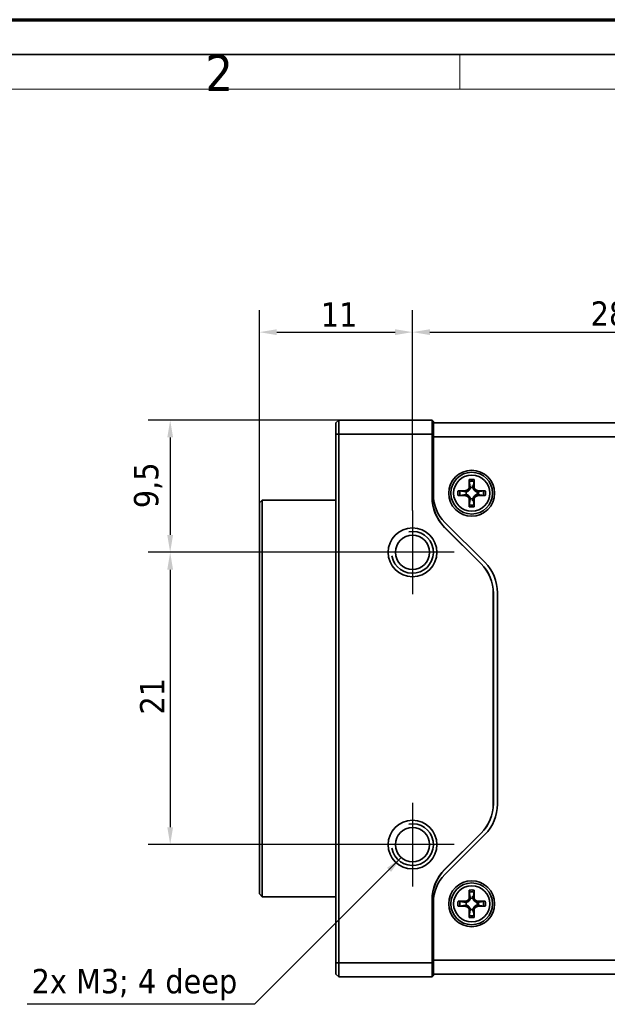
# Model space of a CAD drawing. Header units: millimetres. Extents: x 0 to 297, y 0 to 210.
# Tile 5 of 27: x 43 to 85, y 139 to 210. Entities that reach past the tile are written whole.
import ezdxf

# ---------------------------------------------------------------- set-up
doc = ezdxf.new("R2010")
doc.units = ezdxf.units.MM
doc.header["$LTSCALE"] = 0.5
for name, color, linetype, lineweight in [('Bemaßung (ISO)', 7, 'Continuous', 25), ('Mittelpunktmarkierung (ISO)', 7, 'Continuous', 25), ('Rahmen (ISO)', 7, 'Continuous', 70), ('Sichtbar (ISO)', 7, 'Continuous', 35), ('Sichtbar schmal (ISO)', 7, 'Continuous', 35), ('Symbol (ISO)', 7, 'Continuous', 25)]:
    doc.layers.add(name, color=color, linetype=linetype, lineweight=lineweight)
doc.styles.add('Bezeichnungstext (ISO)', font='tahoma.ttf')
doc.styles.add('Notiztext (ISO)', font='tahoma.ttf')
doc.dimstyles.new('Standard (ISO)', dxfattribs={"dimscale": 0.5, "dimtxt": 3.5, "dimasz": 2.5, "dimexe": 3.175, "dimexo": 0, "dimgap": 0.762, "dimtad": 1, "dimtoh": 1, "dimrnd": 1e-08, "dimtxsty": 'Notiztext (ISO)', "dimcen": 0.09, "dimdle": 10, "dimclrd": 256, "dimclre": 256, "dimclrt": 256, "dimazin": 2, "dimtfac": 0.514286, "dimtdec": 3, "dimtmove": 0, "dimatfit": 3, "dimfxl": 1, "dimtolj": 1, "dimlwd": -1, "dimlwe": -1, "dimarcsym": 0})
doc.dimstyles.new('Standard (ISO)$7', dxfattribs={"dimscale": 0.5, "dimtxt": 3.5, "dimasz": 2.5, "dimexe": 3.175, "dimexo": 0, "dimgap": 0.762, "dimtad": 1, "dimtoh": 1, "dimrnd": 1e-08, "dimtxsty": 'Notiztext (ISO)', "dimcen": 0.09, "dimdle": 10, "dimclrd": 256, "dimclre": 256, "dimclrt": 256, "dimazin": 2, "dimtfac": 0.514286, "dimtdec": 3, "dimtmove": 0, "dimatfit": 3, "dimfxl": 1, "dimtolj": 1, "dimlwd": -1, "dimlwe": -1, "dimarcsym": 0})

# ---------------------------------------------------------------- blocks, each defined once
blk = doc.blocks.new('Ränder Basler-A2')
at = {"layer": 'Rahmen (ISO)'}
blk.add_line((0, 420), (594, 420), dxfattribs=at)
at = {"layer": 'Rahmen (ISO)', "color": 7, "linetype": 'Continuous', "lineweight": 35}
blk.add_line((589, 415), (5, 415), dxfattribs=at)
at = {"layer": 'Rahmen (ISO)', "color": 7, "linetype": 'Continuous', "lineweight": 18}
for p, q in [((149.25, 410), (149.25, 415)), ((584, 410), (10, 410))]:
    blk.add_line(p, q, dxfattribs=at)
at = {"layer": 'Rahmen (ISO)', "insert": (112.69, 412.38), "char_height": 5.25, "attachment_point": 4, "style": 'Bezeichnungstext (ISO)'}
blk.add_mtext('\\fTahoma|b0|i0;2', dxfattribs=at)
blk = doc.blocks.new('*D19')
at = {"layer": 'Bemaßung (ISO)', "transparency": 16777216}
for p, q in [((65.918, 181.234), (52.225, 181.234)), ((53.812, 179.984), (53.812, 172.984)), ((68.218, 171.734), (52.225, 171.734))]:
    blk.add_line(p, q, dxfattribs=at)
for points in [[(53.604, 179.984), (54.02, 179.984), (53.812, 181.234)], [(53.604, 172.984), (54.02, 172.984), (53.812, 171.734)]]:
    blk.add_solid(points, dxfattribs=at)
at = {"layer": 'Defpoints', "color": 0, "transparency": 16777216}
for p in [(65.918, 181.234), (53.812, 171.734), (68.218, 171.734)]:
    blk.add_point(p, dxfattribs=at)
at = {"layer": 'Bemaßung (ISO)', "transparency": 16777216, "insert": (51.211, 174.908), "char_height": 1.75, "attachment_point": 1, "rotation": 90, "style": 'Notiztext (ISO)'}
blk.add_mtext('\\A1;9,5', dxfattribs=at)
blk = doc.blocks.new('*D20')
at = {"layer": 'Bemaßung (ISO)', "transparency": 16777216}
for p, q in [((68.218, 171.734), (52.225, 171.734)), ((53.812, 170.484), (53.812, 151.984)), ((68.218, 150.734), (52.225, 150.734))]:
    blk.add_line(p, q, dxfattribs=at)
for points in [[(53.604, 170.484), (54.02, 170.484), (53.812, 171.734)], [(53.604, 151.984), (54.02, 151.984), (53.812, 150.734)]]:
    blk.add_solid(points, dxfattribs=at)
at = {"layer": 'Defpoints', "color": 0, "transparency": 16777216}
for p in [(68.218, 171.734), (53.812, 150.734), (68.218, 150.734)]:
    blk.add_point(p, dxfattribs=at)
at = {"layer": 'Bemaßung (ISO)', "transparency": 16777216, "insert": (51.645, 160.082), "char_height": 1.75, "attachment_point": 1, "rotation": 90, "style": 'Notiztext (ISO)'}
blk.add_mtext('\\A1;21', dxfattribs=at)
blk = doc.blocks.new('*D21')
at = {"layer": 'Bemaßung (ISO)', "transparency": 16777216}
for p, q in [((71.218, 174.734), (71.218, 189.14)), ((99.218, 164.234), (99.218, 189.14)), ((72.468, 187.552), (97.968, 187.552))]:
    blk.add_line(p, q, dxfattribs=at)
for points in [[(72.468, 187.761), (72.468, 187.344), (71.218, 187.552)], [(97.968, 187.761), (97.968, 187.344), (99.218, 187.552)]]:
    blk.add_solid(points, dxfattribs=at)
at = {"layer": 'Defpoints', "color": 0, "transparency": 16777216}
for p in [(99.218, 187.552), (71.218, 174.734), (99.218, 164.234)]:
    blk.add_point(p, dxfattribs=at)
at = {"layer": 'Bemaßung (ISO)', "transparency": 16777216, "insert": (84.012, 189.763), "char_height": 1.75, "attachment_point": 1, "style": 'Notiztext (ISO)'}
blk.add_mtext('\\A1;28', dxfattribs=at)
blk = doc.blocks.new('*D22')
at = {"layer": 'Bemaßung (ISO)', "transparency": 16777216}
for p, q in [((60.218, 175.279), (60.218, 189.14)), ((71.218, 174.734), (71.218, 189.14)), ((61.468, 187.552), (69.968, 187.552))]:
    blk.add_line(p, q, dxfattribs=at)
for points in [[(61.468, 187.761), (61.468, 187.344), (60.218, 187.552)], [(69.968, 187.761), (69.968, 187.344), (71.218, 187.552)]]:
    blk.add_solid(points, dxfattribs=at)
at = {"layer": 'Defpoints', "color": 0, "transparency": 16777216}
for p in [(71.218, 187.552), (60.218, 175.279), (71.218, 174.734)]:
    blk.add_point(p, dxfattribs=at)
at = {"layer": 'Bemaßung (ISO)', "transparency": 16777216, "insert": (64.634, 189.689), "char_height": 1.75, "attachment_point": 1, "style": 'Notiztext (ISO)'}
blk.add_mtext('\\A1;11', dxfattribs=at)

msp = doc.modelspace()

# ---------------------------------------------------------------- linework, layer by layer
at = {"layer": 'Mittelpunktmarkierung (ISO)', "linetype": 'Continuous'}
for p, q in [((71.218, 174.734), (71.218, 168.734)), ((74.218, 171.734), (68.218, 171.734)), ((71.218, 153.734), (71.218, 147.734)), ((74.218, 150.734), (68.218, 150.734))]:
    msp.add_line(p, q, dxfattribs=at)
at = {"layer": 'Sichtbar (ISO)'}
for p, q in [((65.718, 181.034), (65.918, 181.234)), ((65.918, 181.234), (65.918, 180.234)), ((72.618, 181.234), (65.918, 181.234)), ((72.618, 180.234), (72.618, 181.234)), ((72.618, 181.234), (72.718, 181.134)), ((72.718, 181.134), (72.718, 180.609)), ((65.718, 180.234), (65.718, 181.034)), ((96.918, 181.034), (72.718, 181.034)), ((72.718, 180.034), (72.718, 180.609)), ((65.718, 180.234), (65.718, 142.234)), ((65.918, 142.234), (65.918, 180.234)), ((72.618, 180.234), (72.618, 175.711)), ((72.628, 175.711), (72.628, 180.034)), ((72.718, 175.868), (72.718, 180.034)), ((75.29, 176.961), (75.28, 176.418)), ((75.656, 176.418), (75.646, 176.961)), ((75.035, 176.172), (74.491, 176.162)), ((75.584, 176.466), (75.584, 176.456)), ((76.445, 176.162), (75.901, 176.172)), ((60.218, 175.279), (60.418, 175.479)), ((60.418, 175.479), (60.418, 146.989)), ((65.718, 175.479), (60.418, 175.479)), ((74.491, 175.806), (75.035, 175.796)), ((75.28, 175.551), (75.29, 175.007)), ((75.584, 175.513), (75.584, 175.502)), ((75.646, 175.007), (75.656, 175.551)), ((75.901, 175.796), (76.445, 175.806)), ((75.904, 176.101), (75.95, 176.1)), ((75.95, 175.868), (75.904, 175.867)), ((60.218, 147.189), (60.218, 175.279)), ((73.526, 173.519), (76.139, 170.905)), ((76.146, 170.913), (73.533, 173.526)), ((73.538, 173.888), (76.41, 171.016)), ((77.018, 168.784), (77.018, 153.684)), ((77.028, 153.684), (77.028, 168.784)), ((77.318, 168.824), (77.318, 153.644)), ((76.139, 151.563), (73.526, 148.949)), ((73.533, 148.942), (76.146, 151.556)), ((76.41, 151.452), (73.538, 148.58)), ((60.218, 147.189), (60.418, 146.989)), ((75.29, 147.461), (75.28, 146.918)), ((75.656, 146.918), (75.646, 147.461)), ((65.718, 146.989), (60.418, 146.989)), ((72.618, 146.757), (72.618, 142.234)), ((72.628, 142.434), (72.628, 146.757)), ((72.718, 142.434), (72.718, 146.6)), ((75.035, 146.672), (74.491, 146.662)), ((75.584, 146.966), (75.584, 146.956)), ((76.445, 146.662), (75.901, 146.672)), ((75.904, 146.601), (75.95, 146.6)), ((74.491, 146.306), (75.035, 146.296)), ((75.28, 146.051), (75.29, 145.507)), ((75.584, 146.013), (75.584, 146.002)), ((75.646, 145.507), (75.656, 146.051)), ((75.901, 146.296), (76.445, 146.306)), ((75.95, 146.368), (75.904, 146.367)), ((65.718, 141.434), (65.718, 142.234)), ((65.918, 142.234), (65.918, 141.234)), ((72.618, 141.234), (72.618, 142.234)), ((72.718, 141.859), (72.718, 142.434)), ((72.718, 141.859), (72.718, 141.334)), ((65.918, 141.234), (65.718, 141.434)), ((65.918, 141.234), (72.618, 141.234)), ((72.718, 141.334), (72.618, 141.234)), ((72.718, 141.434), (96.918, 141.434))]:
    msp.add_line(p, q, dxfattribs=at)
for centre, radius in [((75.468, 175.984), 1.65), ((75.468, 175.984), 1.5), ((71.218, 171.734), 1.75), ((71.218, 171.734), 1.23), ((71.218, 150.734), 1.75), ((71.218, 150.734), 1.23), ((75.468, 146.484), 1.65), ((75.468, 146.484), 1.5)]:
    msp.add_circle(centre, radius, dxfattribs=at)
for centre, radius, start, end in [((73.128, 180.034), 0.5, 156.42182, 180), ((75.03, 176.422), 0.25, 271, 359), ((75.468, 175.984), 0.405, 75.09978, 104.90022), ((75.418, 175.984), 0.5, 70.57519, 82.71959), ((75.468, 175.984), 0.496, 76.46769, 88.45667), ((75.906, 176.422), 0.25, 181, 269), ((75.718, 175.711), 3.1, 180, 225), ((75.718, 175.711), 3.09, 180, 225), ((75.518, 175.868), 2.8, 180, 225), ((75.03, 175.546), 0.25, 1, 89), ((75.468, 175.984), 0.405, 165.09978, 194.90022), ((75.468, 175.984), 0.405, 255.09978, 284.90022), ((75.418, 175.984), 0.5, 277.28041, 289.42481), ((75.468, 175.984), 0.496, 271.54333, 283.53231), ((75.906, 175.546), 0.25, 91, 179), ((75.468, 175.984), 0.405, 345.09978, 14.90022), ((75.418, 175.984), 0.5, 346.47879, 13.52121), ((75.468, 175.984), 0.496, 346.46769, 13.53231), ((74.018, 168.784), 3, 0, 45), ((74.018, 168.784), 3.01, 0, 45), ((74.218, 168.824), 3.1, 0, 45), ((74.018, 153.684), 3, 315, 0), ((74.018, 153.684), 3.01, 315, 0), ((74.218, 153.644), 3.1, 315, 0), ((75.718, 146.757), 3.1, 135, 180), ((75.718, 146.757), 3.09, 135, 180), ((75.518, 146.6), 2.8, 135, 180), ((75.03, 146.922), 0.25, 271, 359), ((75.468, 146.484), 0.405, 165.09978, 194.90022), ((75.468, 146.484), 0.405, 75.09978, 104.90022), ((75.468, 146.484), 0.496, 76.46769, 88.45667), ((75.418, 146.484), 0.5, 70.57519, 82.71959), ((75.906, 146.922), 0.25, 181, 269), ((75.468, 146.484), 0.405, 345.09978, 14.90022), ((75.418, 146.484), 0.5, 346.47879, 13.52121), ((75.468, 146.484), 0.496, 346.46769, 13.53231), ((75.03, 146.046), 0.25, 1, 89), ((75.468, 146.484), 0.405, 255.09978, 284.90022), ((75.418, 146.484), 0.5, 277.28041, 289.42481), ((75.468, 146.484), 0.496, 271.54333, 283.53231), ((75.906, 146.046), 0.25, 91, 179), ((73.128, 142.434), 0.5, 180, 203.57818)]:
    msp.add_arc(centre, radius, start, end, dxfattribs=at)
for points in [[(72.67, 180.234), (72.684, 180.267), (72.7, 180.298), (72.718, 180.327)], [(75.36, 176.416), (75.362, 176.403), (75.363, 176.389), (75.364, 176.376)], [(75.572, 176.376), (75.573, 176.389), (75.574, 176.403), (75.576, 176.416)], [(75.077, 176.088), (75.063, 176.089), (75.049, 176.09), (75.036, 176.092)], [(75.036, 175.876), (75.049, 175.878), (75.063, 175.88), (75.077, 175.88)], [(75.364, 175.593), (75.363, 175.579), (75.362, 175.565), (75.36, 175.552)], [(75.576, 175.552), (75.574, 175.565), (75.573, 175.579), (75.572, 175.593)], [(75.9, 176.092), (75.887, 176.09), (75.873, 176.089), (75.859, 176.088)], [(75.859, 175.88), (75.873, 175.88), (75.887, 175.878), (75.9, 175.876)], [(75.077, 146.588), (75.063, 146.589), (75.049, 146.59), (75.036, 146.592)], [(75.36, 146.916), (75.362, 146.903), (75.363, 146.889), (75.364, 146.876)], [(75.572, 146.876), (75.573, 146.889), (75.574, 146.903), (75.576, 146.916)], [(75.9, 146.592), (75.887, 146.59), (75.873, 146.589), (75.859, 146.588)], [(75.036, 146.376), (75.049, 146.378), (75.063, 146.38), (75.077, 146.38)], [(75.364, 146.093), (75.363, 146.079), (75.362, 146.065), (75.36, 146.052)], [(75.576, 146.052), (75.574, 146.065), (75.573, 146.079), (75.572, 146.093)], [(75.859, 146.38), (75.873, 146.38), (75.887, 146.378), (75.9, 146.376)], [(72.718, 142.141), (72.7, 142.17), (72.684, 142.201), (72.67, 142.234)]]:
    msp.add_open_spline(points, degree=3, dxfattribs=at)
for points, knots in [([(75.295, 176.825), (75.293, 176.832), (75.292, 176.842), (75.291, 176.866), (75.29, 176.885), (75.289, 176.919), (75.289, 176.942), (75.29, 176.961)], [0.05146374, 0.05146374, 0.05146374, 0.05146374, 0.05595717, 0.05595717, 0.06156138, 0.06156138, 0.06725817, 0.06725817, 0.06725817, 0.06725817]), ([(75.646, 176.961), (75.647, 176.942), (75.647, 176.919), (75.646, 176.885), (75.645, 176.866), (75.644, 176.842), (75.643, 176.832), (75.641, 176.825)], [0.02255835, 0.02255835, 0.02255835, 0.02255835, 0.02825515, 0.02825515, 0.03385935, 0.03385935, 0.03835278, 0.03835278, 0.03835278, 0.03835278]), ([(74.491, 176.162), (74.51, 176.163), (74.533, 176.163), (74.568, 176.162), (74.586, 176.161), (74.61, 176.16), (74.62, 176.159), (74.627, 176.158)], [0.02255835, 0.02255835, 0.02255835, 0.02255835, 0.02825515, 0.02825515, 0.03385935, 0.03385935, 0.03835278, 0.03835278, 0.03835278, 0.03835278]), ([(75.364, 176.376), (75.362, 176.353), (75.357, 176.33), (75.344, 176.287), (75.334, 176.263), (75.307, 176.218), (75.29, 176.197), (75.255, 176.162), (75.234, 176.145), (75.189, 176.119), (75.165, 176.108), (75.122, 176.095), (75.1, 176.09), (75.077, 176.088)], [0.153516, 0.153516, 0.153516, 0.153516, 0.16064868, 0.16064868, 0.16817663, 0.16817663, 0.17570458, 0.17570458, 0.18323252, 0.18323252, 0.19076047, 0.19076047, 0.19789315, 0.19789315, 0.19789315, 0.19789315]), ([(75.859, 176.088), (75.837, 176.09), (75.814, 176.095), (75.771, 176.108), (75.747, 176.119), (75.702, 176.145), (75.681, 176.162), (75.646, 176.197), (75.629, 176.218), (75.602, 176.263), (75.592, 176.287), (75.579, 176.33), (75.574, 176.353), (75.572, 176.376)], [0.153516, 0.153516, 0.153516, 0.153516, 0.16064868, 0.16064868, 0.16817663, 0.16817663, 0.17570458, 0.17570458, 0.18323252, 0.18323252, 0.19076047, 0.19076047, 0.19789315, 0.19789315, 0.19789315, 0.19789315]), ([(76.309, 176.158), (76.316, 176.159), (76.326, 176.16), (76.35, 176.161), (76.369, 176.162), (76.403, 176.163), (76.426, 176.163), (76.445, 176.162)], [0.05146374, 0.05146374, 0.05146374, 0.05146374, 0.05595717, 0.05595717, 0.06156138, 0.06156138, 0.06725817, 0.06725817, 0.06725817, 0.06725817]), ([(74.627, 175.811), (74.62, 175.81), (74.61, 175.809), (74.586, 175.807), (74.568, 175.806), (74.533, 175.805), (74.51, 175.805), (74.491, 175.806)], [0.05146374, 0.05146374, 0.05146374, 0.05146374, 0.05595717, 0.05595717, 0.06156138, 0.06156138, 0.06725817, 0.06725817, 0.06725817, 0.06725817]), ([(75.077, 175.88), (75.1, 175.878), (75.122, 175.873), (75.165, 175.86), (75.189, 175.85), (75.234, 175.823), (75.255, 175.807), (75.29, 175.771), (75.307, 175.75), (75.334, 175.705), (75.344, 175.681), (75.357, 175.638), (75.362, 175.616), (75.364, 175.593)], [0.153516, 0.153516, 0.153516, 0.153516, 0.16064868, 0.16064868, 0.16817663, 0.16817663, 0.17570458, 0.17570458, 0.18323252, 0.18323252, 0.19076047, 0.19076047, 0.19789315, 0.19789315, 0.19789315, 0.19789315]), ([(75.572, 175.593), (75.574, 175.616), (75.579, 175.638), (75.592, 175.681), (75.602, 175.705), (75.629, 175.75), (75.646, 175.771), (75.681, 175.807), (75.702, 175.823), (75.747, 175.85), (75.771, 175.86), (75.814, 175.873), (75.837, 175.878), (75.859, 175.88)], [0.153516, 0.153516, 0.153516, 0.153516, 0.16064868, 0.16064868, 0.16817663, 0.16817663, 0.17570458, 0.17570458, 0.18323252, 0.18323252, 0.19076047, 0.19076047, 0.19789315, 0.19789315, 0.19789315, 0.19789315]), ([(76.445, 175.806), (76.426, 175.805), (76.403, 175.805), (76.369, 175.806), (76.35, 175.807), (76.326, 175.809), (76.316, 175.81), (76.309, 175.811)], [0.02255835, 0.02255835, 0.02255835, 0.02255835, 0.02825515, 0.02825515, 0.03385935, 0.03385935, 0.03835278, 0.03835278, 0.03835278, 0.03835278]), ([(75.29, 175.007), (75.289, 175.026), (75.289, 175.049), (75.29, 175.084), (75.291, 175.102), (75.292, 175.126), (75.293, 175.136), (75.295, 175.143)], [0.02255835, 0.02255835, 0.02255835, 0.02255835, 0.02825515, 0.02825515, 0.03385935, 0.03385935, 0.03835278, 0.03835278, 0.03835278, 0.03835278]), ([(75.641, 175.143), (75.643, 175.136), (75.644, 175.126), (75.645, 175.102), (75.646, 175.084), (75.647, 175.049), (75.647, 175.026), (75.646, 175.007)], [0.05146374, 0.05146374, 0.05146374, 0.05146374, 0.05595717, 0.05595717, 0.06156138, 0.06156138, 0.06725817, 0.06725817, 0.06725817, 0.06725817]), ([(75.295, 147.325), (75.293, 147.332), (75.292, 147.342), (75.291, 147.366), (75.29, 147.385), (75.289, 147.419), (75.289, 147.442), (75.29, 147.461)], [0.05146374, 0.05146374, 0.05146374, 0.05146374, 0.05595717, 0.05595717, 0.06156138, 0.06156138, 0.06725817, 0.06725817, 0.06725817, 0.06725817]), ([(75.646, 147.461), (75.647, 147.442), (75.647, 147.419), (75.646, 147.385), (75.645, 147.366), (75.644, 147.342), (75.643, 147.332), (75.641, 147.325)], [0.02255835, 0.02255835, 0.02255835, 0.02255835, 0.02825515, 0.02825515, 0.03385935, 0.03385935, 0.03835278, 0.03835278, 0.03835278, 0.03835278]), ([(74.491, 146.662), (74.51, 146.663), (74.533, 146.663), (74.568, 146.662), (74.586, 146.661), (74.61, 146.66), (74.62, 146.659), (74.627, 146.658)], [0.02255835, 0.02255835, 0.02255835, 0.02255835, 0.02825515, 0.02825515, 0.03385935, 0.03385935, 0.03835278, 0.03835278, 0.03835278, 0.03835278]), ([(75.364, 146.876), (75.362, 146.853), (75.357, 146.83), (75.344, 146.787), (75.334, 146.763), (75.307, 146.718), (75.29, 146.697), (75.255, 146.662), (75.234, 146.645), (75.189, 146.619), (75.165, 146.608), (75.122, 146.595), (75.1, 146.59), (75.077, 146.588)], [0.153516, 0.153516, 0.153516, 0.153516, 0.16064868, 0.16064868, 0.16817663, 0.16817663, 0.17570458, 0.17570458, 0.18323252, 0.18323252, 0.19076047, 0.19076047, 0.19789315, 0.19789315, 0.19789315, 0.19789315]), ([(75.859, 146.588), (75.837, 146.59), (75.814, 146.595), (75.771, 146.608), (75.747, 146.619), (75.702, 146.645), (75.681, 146.662), (75.646, 146.697), (75.629, 146.718), (75.602, 146.763), (75.592, 146.787), (75.579, 146.83), (75.574, 146.853), (75.572, 146.876)], [0.153516, 0.153516, 0.153516, 0.153516, 0.16064868, 0.16064868, 0.16817663, 0.16817663, 0.17570458, 0.17570458, 0.18323252, 0.18323252, 0.19076047, 0.19076047, 0.19789315, 0.19789315, 0.19789315, 0.19789315]), ([(76.309, 146.658), (76.316, 146.659), (76.326, 146.66), (76.35, 146.661), (76.369, 146.662), (76.403, 146.663), (76.426, 146.663), (76.445, 146.662)], [0.05146374, 0.05146374, 0.05146374, 0.05146374, 0.05595717, 0.05595717, 0.06156138, 0.06156138, 0.06725817, 0.06725817, 0.06725817, 0.06725817]), ([(74.627, 146.311), (74.62, 146.31), (74.61, 146.309), (74.586, 146.307), (74.568, 146.306), (74.533, 146.305), (74.51, 146.305), (74.491, 146.306)], [0.05146374, 0.05146374, 0.05146374, 0.05146374, 0.05595717, 0.05595717, 0.06156138, 0.06156138, 0.06725817, 0.06725817, 0.06725817, 0.06725817]), ([(75.077, 146.38), (75.1, 146.378), (75.122, 146.373), (75.165, 146.36), (75.189, 146.35), (75.234, 146.323), (75.255, 146.307), (75.29, 146.271), (75.307, 146.25), (75.334, 146.205), (75.344, 146.181), (75.357, 146.138), (75.362, 146.116), (75.364, 146.093)], [0.153516, 0.153516, 0.153516, 0.153516, 0.16064868, 0.16064868, 0.16817663, 0.16817663, 0.17570458, 0.17570458, 0.18323252, 0.18323252, 0.19076047, 0.19076047, 0.19789315, 0.19789315, 0.19789315, 0.19789315]), ([(75.572, 146.093), (75.574, 146.116), (75.579, 146.138), (75.592, 146.181), (75.602, 146.205), (75.629, 146.25), (75.646, 146.271), (75.681, 146.307), (75.702, 146.323), (75.747, 146.35), (75.771, 146.36), (75.814, 146.373), (75.837, 146.378), (75.859, 146.38)], [0.153516, 0.153516, 0.153516, 0.153516, 0.16064868, 0.16064868, 0.16817663, 0.16817663, 0.17570458, 0.17570458, 0.18323252, 0.18323252, 0.19076047, 0.19076047, 0.19789315, 0.19789315, 0.19789315, 0.19789315]), ([(76.445, 146.306), (76.426, 146.305), (76.403, 146.305), (76.369, 146.306), (76.35, 146.307), (76.326, 146.309), (76.316, 146.31), (76.309, 146.311)], [0.02255835, 0.02255835, 0.02255835, 0.02255835, 0.02825515, 0.02825515, 0.03385935, 0.03385935, 0.03835278, 0.03835278, 0.03835278, 0.03835278]), ([(75.29, 145.507), (75.289, 145.526), (75.289, 145.549), (75.29, 145.584), (75.291, 145.602), (75.292, 145.626), (75.293, 145.636), (75.295, 145.643)], [0.02255835, 0.02255835, 0.02255835, 0.02255835, 0.02825515, 0.02825515, 0.03385935, 0.03385935, 0.03835278, 0.03835278, 0.03835278, 0.03835278]), ([(75.641, 145.643), (75.643, 145.636), (75.644, 145.626), (75.645, 145.602), (75.646, 145.584), (75.647, 145.549), (75.647, 145.526), (75.646, 145.507)], [0.05146374, 0.05146374, 0.05146374, 0.05146374, 0.05595717, 0.05595717, 0.06156138, 0.06156138, 0.06725817, 0.06725817, 0.06725817, 0.06725817])]:
    msp.add_open_spline(points, degree=3, knots=knots, dxfattribs=at)
for points, weights in [([(75.036, 176.092), (74.897, 176.114), (74.627, 176.158)], [1.01723264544, 1.06967031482, 1.00898742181]), ([(75.295, 176.825), (75.338, 176.555), (75.36, 176.416)], [1.00898742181, 1.06967031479, 1.01723264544]), ([(75.576, 176.416), (75.579, 176.435), (75.582, 176.456)], [1.01764658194, 1.02455565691, 1.02948682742]), ([(75.584, 176.466), (75.605, 176.597), (75.641, 176.825)], [1.03175909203, 1.05990216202, 1.00901411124]), ([(76.309, 176.158), (76.081, 176.121), (75.95, 176.1)], [1.00901411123, 1.05990216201, 1.03175909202]), ([(74.627, 175.811), (74.897, 175.854), (75.036, 175.876)], [1.00901411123, 1.06990208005, 1.01764658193]), ([(75.36, 175.552), (75.338, 175.413), (75.295, 175.143)], [1.01764658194, 1.06990208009, 1.00901411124]), ([(75.582, 175.512), (75.579, 175.533), (75.576, 175.552)], [1.0294868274, 1.02455565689, 1.01764658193]), ([(75.641, 175.143), (75.605, 175.371), (75.584, 175.502)], [1.00901411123, 1.05990216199, 1.03175909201]), ([(75.906, 176.093), (75.903, 176.093), (75.9, 176.092)], [1.01971280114, 1.01870280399, 1.01764658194]), ([(75.9, 175.876), (75.903, 175.876), (75.906, 175.875)], [1.01764658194, 1.01870280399, 1.01971280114]), ([(75.95, 175.868), (76.081, 175.847), (76.309, 175.811)], [1.03175909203, 1.05990216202, 1.00901411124]), ([(75.295, 147.325), (75.338, 147.055), (75.36, 146.916)], [1.00898742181, 1.06967031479, 1.01723264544]), ([(75.584, 146.966), (75.605, 147.097), (75.641, 147.325)], [1.03175909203, 1.05990216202, 1.00901411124]), ([(75.036, 146.592), (74.897, 146.614), (74.627, 146.658)], [1.01723264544, 1.06967031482, 1.00898742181]), ([(75.576, 146.916), (75.579, 146.935), (75.582, 146.956)], [1.01764658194, 1.02455565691, 1.02948682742]), ([(75.906, 146.593), (75.903, 146.593), (75.9, 146.592)], [1.01971280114, 1.01870280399, 1.01764658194]), ([(76.309, 146.658), (76.081, 146.621), (75.95, 146.6)], [1.00901411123, 1.05990216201, 1.03175909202]), ([(74.627, 146.311), (74.897, 146.354), (75.036, 146.376)], [1.00901411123, 1.06990208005, 1.01764658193]), ([(75.36, 146.052), (75.338, 145.913), (75.295, 145.643)], [1.01764658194, 1.06990208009, 1.00901411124]), ([(75.582, 146.012), (75.579, 146.033), (75.576, 146.052)], [1.0294868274, 1.02455565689, 1.01764658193]), ([(75.641, 145.643), (75.605, 145.871), (75.584, 146.002)], [1.00901411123, 1.05990216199, 1.03175909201]), ([(75.9, 146.376), (75.903, 146.376), (75.906, 146.375)], [1.01764658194, 1.01870280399, 1.01971280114]), ([(75.95, 146.368), (76.081, 146.347), (76.309, 146.311)], [1.03175909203, 1.05990216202, 1.00901411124])]:
    msp.add_rational_spline(points, weights, degree=2, dxfattribs=at)
at = {"layer": 'Sichtbar schmal (ISO)'}
for p, q in [((65.718, 180.234), (65.918, 180.234)), ((65.918, 180.234), (72.618, 180.234)), ((72.618, 180.234), (72.67, 180.234)), ((72.628, 180.034), (72.718, 180.034)), ((72.718, 180.034), (96.918, 180.034)), ((75.035, 176.172), (75.036, 176.092)), ((75.28, 176.418), (75.36, 176.416)), ((75.656, 176.418), (75.576, 176.416)), ((75.901, 176.172), (75.9, 176.092)), ((72.618, 175.711), (72.628, 175.711)), ((75.035, 175.796), (75.036, 175.876)), ((75.28, 175.551), (75.36, 175.552)), ((75.656, 175.551), (75.576, 175.552)), ((75.901, 175.796), (75.9, 175.876)), ((73.526, 173.519), (73.533, 173.526)), ((76.139, 170.905), (76.146, 170.913)), ((77.018, 168.784), (77.028, 168.784)), ((77.018, 153.684), (77.028, 153.684)), ((76.139, 151.563), (76.146, 151.556)), ((73.526, 148.949), (73.533, 148.942)), ((72.618, 146.757), (72.628, 146.757)), ((75.035, 146.672), (75.036, 146.592)), ((75.28, 146.918), (75.36, 146.916)), ((75.656, 146.918), (75.576, 146.916)), ((75.901, 146.672), (75.9, 146.592)), ((75.035, 146.296), (75.036, 146.376)), ((75.28, 146.051), (75.36, 146.052)), ((75.656, 146.051), (75.576, 146.052)), ((75.901, 146.296), (75.9, 146.376)), ((65.718, 142.234), (65.918, 142.234)), ((72.618, 142.234), (65.918, 142.234)), ((72.618, 142.234), (72.67, 142.234)), ((72.718, 142.434), (72.628, 142.434)), ((96.918, 142.434), (72.718, 142.434))]:
    msp.add_line(p, q, dxfattribs=at)
for centre in [(75.468, 175.984), (75.468, 146.484)]:
    msp.add_circle(centre, 1.3, dxfattribs=at)
for centre, radius, start, end in [((75.468, 175.984), 0.993, 79.65159, 100.34841), ((75.468, 175.984), 0.859, 78.34524, 101.65476), ((75.468, 175.984), 0.993, 169.65159, 190.34841), ((75.468, 175.984), 0.859, 168.34524, 191.65476), ((75.468, 175.984), 0.859, 348.34524, 11.65476), ((75.468, 175.984), 0.993, 349.65159, 10.34841), ((75.468, 175.984), 0.993, 259.65159, 280.34841), ((75.468, 175.984), 0.859, 258.34524, 281.65476), ((71.218, 171.734), 1.5, 190, 100), ((71.218, 150.734), 1.5, 190, 100), ((75.468, 146.484), 0.993, 79.65159, 100.34841), ((75.468, 146.484), 0.859, 78.34524, 101.65476), ((75.468, 146.484), 0.993, 169.65159, 190.34841), ((75.468, 146.484), 0.859, 168.34524, 191.65476), ((75.468, 146.484), 0.859, 348.34524, 11.65476), ((75.468, 146.484), 0.993, 349.65159, 10.34841), ((75.468, 146.484), 0.993, 259.65159, 280.34841), ((75.468, 146.484), 0.859, 258.34524, 281.65476)]:
    msp.add_arc(centre, radius, start, end, dxfattribs=at)

# ---------------------------------------------------------------- block references
at = {"xscale": 0.5, "yscale": 0.5, "zscale": 0.5}
msp.add_blockref('Ränder Basler-A2', (0, 0), dxfattribs=at)

# ---------------------------------------------------------------- texts
at = {"layer": 'Symbol (ISO)', "insert": (58.626, 139.555), "char_height": 1.75, "width": 15.4377, "attachment_point": 9, "line_spacing_factor": 0.6125, "style": 'Notiztext (ISO)'}
msp.add_mtext('{2x M3; 4 deep}', dxfattribs=at)

# ---------------------------------------------------------------- dimensions: what is measured, and where the dimension line sits
at = {"layer": 'Bemaßung (ISO)'}
for base, p1, p2, angle, picture, middle in [((71.218, 187.552), (60.218, 175.279), (71.218, 174.734), 180, '*D22', (65.718, 187.552)), ((99.218, 187.552), (71.218, 174.734), (99.218, 164.234), 180, '*D21', (85.218, 187.552)), ((53.812, 171.734), (65.918, 181.234), (68.218, 171.734), 90, '*D19', (53.812, 176.484)), ((53.812, 150.734), (68.218, 171.734), (68.218, 150.734), 90, '*D20', (53.812, 161.234))]:
    dim = msp.add_linear_dim(base=base, p1=p1, p2=p2, angle=angle, dimstyle='Standard (ISO)', override={"dimgap": 0.762, "dimtoh": 0, "dimdec": 2, "dimtol": 0, "dimlim": 0, "dimtp": 0, "dimtm": 0, "dimtdec": 3, "dimtofl": 0, "dimatfit": 1}, dxfattribs=at)
    dim.commit()
    dim.dimension.update_dxf_attribs({"geometry": picture, "text_midpoint": middle, "dimtype": 160})

# ---------------------------------------------------------------- leaders
at = {"layer": 'Symbol (ISO)', "annotation_type": 0, "has_hookline": 1, "hookline_direction": 1, "text_width": 15.093}
msp.add_leader([(70.414, 149.804), (59.876, 139.263), (58.626, 139.263)], dimstyle='Standard (ISO)$7', override={"dimgap": 0, "dimtad": 1}, dxfattribs=at)

doc.saveas('drawing.dxf')
